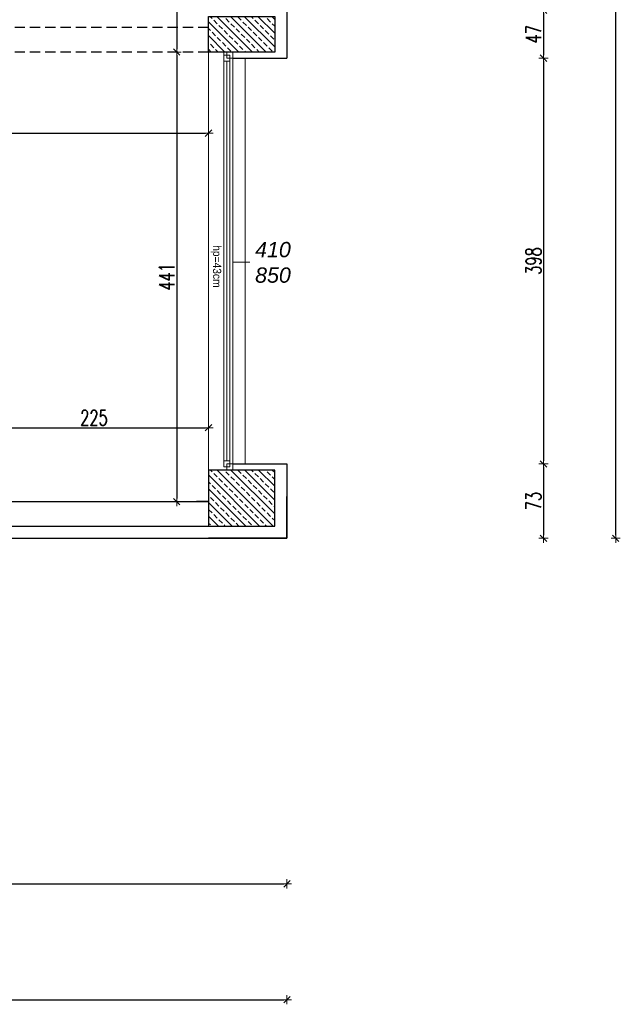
# Model space of a CAD drawing. Header units: millimetres. Extents: x 0 to 111311, y -48878 to -25280.
# Tile 141 of 244: x 91573 to 92162, y -31953 to -30987. Entities that reach past the tile are written whole.
import ezdxf

# ---------------------------------------------------------------- set-up
doc = ezdxf.new("R2010")
doc.units = ezdxf.units.MM
doc.linetypes.add('BPB', pattern=[1.5, 1, -0.5])
doc.layers.get('Defpoints').update_dxf_attribs({"color": 30})
for name, color, linetype, lineweight in [('J opisy', 7, 'Continuous', 9), ('J stolarka_okna', 144, 'Continuous', 0), ('J wymiary', 1, 'Continuous', 9), ('sciany', 252, 'Continuous', 30)]:
    doc.layers.add(name, color=color, linetype=linetype, lineweight=lineweight)
doc.styles.add('ADESK2', font='simplex', dxfattribs={"width": 0.7})
doc.styles.get("Standard").update_dxf_attribs({"font": 'arial.ttf'})
doc.dimstyles.new('1-100', dxfattribs={"dimscale": 1.5, "dimtxt": 10, "dimasz": 2, "dimexe": 1, "dimexo": 1, "dimgap": 1.5, "dimtad": 1, "dimdec": 0, "dimrnd": 0.5, "dimdsep": 46, "dimtxsty": 'ADESK2', "dimblk": 'wymiar', "dimcen": -1, "dimdle": 5, "dimse1": 1, "dimse2": 1, "dimclrd": 256, "dimclre": 256, "dimclrt": 256, "dimadec": 0, "dimazin": 0, "dimtfac": 1, "dimtdec": 0, "dimtix": 1, "dimtmove": 0, "dimatfit": 3, "dimfxl": 20, "dimfxlon": 1, "dimtolj": 1, "dimtzin": 0, "dimarcsym": 0})
pattern_1 = [(135, (20862.355, -6471.846), (-6.7351921, -6.7351921), []), (135, (20862.355, -6465.111), (-6.7351921, -6.7351921), [4.7625, -2.38125])]

# ---------------------------------------------------------------- blocks, each defined once
blk = doc.blocks.new('wymiar')
for p, q in [((1.5, 0), (-1.5, 0)), ((1.06, 1.06), (-1.06, -1.06)), ((0, 1.5), (0, -1.5))]:
    blk.add_line(p, q)
blk = doc.blocks.new('*D1479')
at = {"layer": 'Defpoints', "color": 0, "ltscale": 2}
for p in [(91237.98, -31023.79), (91758.48, -31065.41), (91758.48, -31098.62)]:
    blk.add_point(p, dxfattribs=at)
at = {"layer": 'J wymiary', "lineweight": -2}
blk.add_line((91240.98, -31098.62), (91755.48, -31098.62), dxfattribs=at)
at = {"layer": 'J wymiary', "lineweight": -2, "ltscale": 2, "xscale": 3, "yscale": 3, "zscale": 3, "rotation": 180}
blk.add_blockref('wymiar', (91237.98, -31098.62), dxfattribs=at)
at = {"layer": 'J wymiary', "lineweight": -2, "ltscale": 2, "xscale": 3, "yscale": 3, "zscale": 3}
blk.add_blockref('wymiar', (91758.48, -31098.62), dxfattribs=at)
at = {"layer": 'J wymiary', "ltscale": 2, "insert": (91498.23, -31088.87), "char_height": 15, "attachment_point": 5, "style": 'ADESK2'}
blk.add_mtext('\\A1;521', dxfattribs=at)
blk = doc.blocks.new('*D1504')
at = {"layer": 'Defpoints', "color": 0, "ltscale": 4}
for p in [(91758.48, -31334.05), (91533.98, -31346.15), (91758.48, -31387.59)]:
    blk.add_point(p, dxfattribs=at)
at = {"layer": 'J wymiary', "lineweight": -2}
blk.add_line((91536.98, -31387.59), (91755.48, -31387.59), dxfattribs=at)
at = {"layer": 'J wymiary', "lineweight": -2, "ltscale": 4, "xscale": 3, "yscale": 3, "zscale": 3, "rotation": 180}
blk.add_blockref('wymiar', (91533.98, -31387.59), dxfattribs=at)
at = {"layer": 'J wymiary', "lineweight": -2, "ltscale": 4, "xscale": 3, "yscale": 3, "zscale": 3}
blk.add_blockref('wymiar', (91758.48, -31387.59), dxfattribs=at)
at = {"layer": 'J wymiary', "ltscale": 4, "insert": (91646.23, -31377.84), "char_height": 15, "attachment_point": 5, "style": 'ADESK2'}
blk.add_mtext('\\A1;225', dxfattribs=at)
blk = doc.blocks.new('*D1561')
at = {"layer": 'Defpoints', "color": 0, "ltscale": 4}
for p in [(91742.2, -30754.61), (91603.57, -31019.11), (91727.34, -31019.11)]:
    blk.add_point(p, dxfattribs=at)
at = {"layer": 'J wymiary', "lineweight": -2}
blk.add_line((91727.34, -30757.61), (91727.34, -31016.11), dxfattribs=at)
at = {"layer": 'J wymiary', "lineweight": -2, "ltscale": 4, "xscale": 3, "yscale": 3, "zscale": 3}
for p, rotation in [((91727.34, -30754.61), 90), ((91727.34, -31019.11), 270)]:
    blk.add_blockref('wymiar', p, dxfattribs=dict(at, rotation=rotation))
at = {"layer": 'J wymiary', "ltscale": 4, "insert": (91717.59, -30886.86), "char_height": 15, "attachment_point": 5, "rotation": 90, "style": 'ADESK2'}
blk.add_mtext('\\A1;265', dxfattribs=at)
blk = doc.blocks.new('*D1562')
at = {"layer": 'Defpoints', "color": 0, "ltscale": 4}
for p in [(91603.57, -31019.11), (91597.08, -31460.11), (91727.34, -31460.11)]:
    blk.add_point(p, dxfattribs=at)
at = {"layer": 'J wymiary', "lineweight": -2}
blk.add_line((91727.34, -31022.11), (91727.34, -31457.11), dxfattribs=at)
at = {"layer": 'J wymiary', "lineweight": -2, "ltscale": 4, "xscale": 3, "yscale": 3, "zscale": 3}
for p, rotation in [((91727.34, -31019.11), 90), ((91727.34, -31460.11), 270)]:
    blk.add_blockref('wymiar', p, dxfattribs=dict(at, rotation=rotation))
at = {"layer": 'J wymiary', "ltscale": 4, "insert": (91717.59, -31239.61), "char_height": 15, "attachment_point": 5, "rotation": 90, "style": 'ADESK2'}
blk.add_mtext('\\A1;441', dxfattribs=at)
blk = doc.blocks.new('*D1619')
at = {"layer": 'Defpoints', "color": 0, "ltscale": 4}
for p in [(89799.48, -31406.64), (91835.48, -31465.69), (91835.48, -31835.01)]:
    blk.add_point(p, dxfattribs=at)
at = {"layer": 'J wymiary', "lineweight": -2}
blk.add_line((89802.48, -31835.01), (91832.48, -31835.01), dxfattribs=at)
at = {"layer": 'J wymiary', "lineweight": -2, "ltscale": 4, "xscale": 3, "yscale": 3, "zscale": 3, "rotation": 180}
blk.add_blockref('wymiar', (89799.48, -31835.01), dxfattribs=at)
at = {"layer": 'J wymiary', "lineweight": -2, "ltscale": 4, "xscale": 3, "yscale": 3, "zscale": 3}
blk.add_blockref('wymiar', (91835.48, -31835.01), dxfattribs=at)
at = {"layer": 'J wymiary', "ltscale": 4, "insert": (90817.48, -31825.26), "char_height": 15, "attachment_point": 5, "style": 'ADESK2'}
blk.add_mtext('\\A1;2036', dxfattribs=at)
blk = doc.blocks.new('*D1620')
at = {"layer": 'Defpoints', "color": 0, "ltscale": 4}
for p in [(87136.48, -31361.11), (91835.48, -31496.11), (91835.48, -31948.71)]:
    blk.add_point(p, dxfattribs=at)
at = {"layer": 'J wymiary', "lineweight": -2}
blk.add_line((87139.48, -31948.71), (91832.48, -31948.71), dxfattribs=at)
at = {"layer": 'J wymiary', "lineweight": -2, "ltscale": 4, "xscale": 3, "yscale": 3, "zscale": 3, "rotation": 180}
blk.add_blockref('wymiar', (87136.48, -31948.71), dxfattribs=at)
at = {"layer": 'J wymiary', "lineweight": -2, "ltscale": 4, "xscale": 3, "yscale": 3, "zscale": 3}
blk.add_blockref('wymiar', (91835.48, -31948.71), dxfattribs=at)
at = {"layer": 'J wymiary', "ltscale": 4, "insert": (89485.98, -31938.96), "char_height": 15, "attachment_point": 5, "style": 'ADESK2'}
blk.add_mtext('\\A1;4699', dxfattribs=at)
blk = doc.blocks.new('*D1633')
at = {"layer": 'Defpoints', "color": 0, "ltscale": 4}
for p in [(91825.05, -30978.11), (91829.33, -31025.11), (92087.15, -31025.11)]:
    blk.add_point(p, dxfattribs=at)
at = {"layer": 'J wymiary', "lineweight": -2}
blk.add_line((92087.15, -30981.11), (92087.15, -31022.11), dxfattribs=at)
at = {"layer": 'J wymiary', "lineweight": -2, "ltscale": 4, "xscale": 3, "yscale": 3, "zscale": 3}
for p, rotation in [((92087.15, -30978.11), 90), ((92087.15, -31025.11), 270)]:
    blk.add_blockref('wymiar', p, dxfattribs=dict(at, rotation=rotation))
at = {"layer": 'J wymiary', "ltscale": 4, "insert": (92077.4, -31001.61), "char_height": 15, "attachment_point": 5, "rotation": 90, "style": 'ADESK2'}
blk.add_mtext('\\A1;47', dxfattribs=at)
blk = doc.blocks.new('*D1634')
at = {"layer": 'Defpoints', "color": 0, "ltscale": 4}
for p in [(91829.33, -31025.11), (91813.91, -31423.11), (92087.15, -31423.11)]:
    blk.add_point(p, dxfattribs=at)
at = {"layer": 'J wymiary', "lineweight": -2}
blk.add_line((92087.15, -31028.11), (92087.15, -31420.11), dxfattribs=at)
at = {"layer": 'J wymiary', "lineweight": -2, "ltscale": 4, "xscale": 3, "yscale": 3, "zscale": 3}
for p, rotation in [((92087.15, -31025.11), 90), ((92087.15, -31423.11), 270)]:
    blk.add_blockref('wymiar', p, dxfattribs=dict(at, rotation=rotation))
at = {"layer": 'J wymiary', "ltscale": 4, "insert": (92077.4, -31224.11), "char_height": 15, "attachment_point": 5, "rotation": 90, "style": 'ADESK2'}
blk.add_mtext('\\A1;398', dxfattribs=at)
blk = doc.blocks.new('*D1635')
at = {"layer": 'Defpoints', "color": 0, "ltscale": 4}
for p in [(91813.91, -31423.11), (91809.48, -31496.11), (92087.15, -31496.11)]:
    blk.add_point(p, dxfattribs=at)
at = {"layer": 'J wymiary', "lineweight": -2}
blk.add_line((92087.15, -31426.11), (92087.15, -31493.11), dxfattribs=at)
at = {"layer": 'J wymiary', "lineweight": -2, "ltscale": 4, "xscale": 3, "yscale": 3, "zscale": 3}
for p, rotation in [((92087.15, -31423.11), 90), ((92087.15, -31496.11), 270)]:
    blk.add_blockref('wymiar', p, dxfattribs=dict(at, rotation=rotation))
at = {"layer": 'J wymiary', "ltscale": 4, "insert": (92077.4, -31459.61), "char_height": 15, "attachment_point": 5, "rotation": 90, "style": 'ADESK2'}
blk.add_mtext('\\A1;73', dxfattribs=at)
blk = doc.blocks.new('*D1650')
at = {"layer": 'Defpoints', "color": 0, "ltscale": 4}
for p in [(91860.48, -27842.61), (92157.92, -27842.61), (91835.48, -31496.11)]:
    blk.add_point(p, dxfattribs=at)
at = {"layer": 'J wymiary', "lineweight": -2}
blk.add_line((92157.92, -31493.11), (92157.92, -27845.61), dxfattribs=at)
at = {"layer": 'J wymiary', "lineweight": -2, "ltscale": 4, "xscale": 3, "yscale": 3, "zscale": 3}
for p, rotation in [((92157.92, -27842.61), 90), ((92157.92, -31496.11), 270)]:
    blk.add_blockref('wymiar', p, dxfattribs=dict(at, rotation=rotation))
at = {"layer": 'J wymiary', "ltscale": 4, "insert": (92148.17, -29669.36), "char_height": 15, "attachment_point": 5, "rotation": 90, "style": 'ADESK2'}
blk.add_mtext('\\A1;3654', dxfattribs=at)

msp = doc.modelspace()

# ---------------------------------------------------------------- hatches: boundary and pattern name
at = {"layer": 'J opisy'}
h = msp.add_hatch(dxfattribs=at)
h.set_pattern_fill('ANSI33', color=256, scale=1.5, angle=90, style=0)
h.set_pattern_definition(pattern_1)
h.paths.add_polyline_path([(91823.476, -30984.109), (91758.476, -30984.109), (91758.476, -31019.109), (91823.476, -31019.109)])
h = msp.add_hatch(dxfattribs=at)
h.set_pattern_fill('ANSI33', color=256, scale=1.5, angle=90, style=0)
h.set_pattern_definition(pattern_1)
h.paths.add_polyline_path([(91823.476, -31429.109), (91793.476, -31429.109), (91793.476, -31484.109), (91799.476, -31484.109), (91823.476, -31484.109)])
h.paths.add_polyline_path([(91775.976, -31456.609), (91793.476, -31456.609), (91793.476, -31429.109), (91775.976, -31429.109)])
h.paths.add_polyline_path([(91775.976, -31429.109), (91758.476, -31429.109), (91758.476, -31456.609), (91775.976, -31456.609)])
h.paths.add_polyline_path([(91775.976, -31456.609), (91758.476, -31456.609), (91758.476, -31484.109), (91775.976, -31484.109)])
h.paths.add_polyline_path([(91793.476, -31456.609), (91775.976, -31456.609), (91775.976, -31484.109), (91793.476, -31484.109)])

# ---------------------------------------------------------------- linework, layer by layer
at = {"linetype": 'BPB', "ltscale": 10}
for p, q in [((91758.476, -30995.109), (91213.476, -30995.109)), ((91758.476, -31019.109), (91237.476, -31019.109))]:
    msp.add_line(p, q, dxfattribs=at)
msp.add_line((91758.476, -31019.109), (91758.476, -30995.109))
msp.add_line((91758.476, -31019.109), (91758.476, -30995.109))
at = {"layer": 'J opisy'}
msp.add_line((91782.476, -31225.109), (91837.476, -31225.109), dxfattribs=at)
at = {"layer": 'J stolarka_okna', "linetype": 'Continuous', "lineweight": 9}
for p, q in [((91758.476, -31460.109), (91758.476, -31019.109)), ((91773.476, -31019.109), (91773.476, -31198.609)), ((91779.476, -31022.949), (91779.476, -31201.609)), ((91782.476, -31025.109), (91782.476, -31019.109)), ((91782.476, -31201.609), (91782.476, -31019.109)), ((91782.476, -31019.109), (91782.476, -31429.109)), ((91782.476, -31429.109), (91782.476, -31022.949)), ((91773.476, -31025.949), (91773.476, -31426.109)), ((91776.476, -31028.109), (91776.476, -31420.109)), ((91776.476, -31028.109), (91776.476, -31198.609)), ((91779.476, -31025.949), (91779.476, -31423.109)), ((91794.476, -31025.109), (91794.476, -31423.109)), ((91776.476, -31423.109), (91776.476, -31429.109)), ((91782.476, -31423.109), (91782.476, -31429.109))]:
    msp.add_line(p, q, dxfattribs=at)
for points in [[(91779.476, -31022.109), (91779.476, -31028.109), (91773.476, -31028.109), (91773.476, -31022.109)], [(91782.476, -31019.109), (91782.476, -31025.109), (91776.476, -31025.109), (91776.476, -31019.109)], [(91779.476, -31426.109), (91779.476, -31420.109), (91773.476, -31420.109), (91773.476, -31426.109)], [(91782.476, -31429.109), (91782.476, -31423.109), (91776.476, -31423.109), (91776.476, -31429.109)]]:
    msp.add_lwpolyline(points, close=True, dxfattribs=at)
at = {"layer": 'sciany'}
for p, q in [((91835.476, -30978.109), (91835.476, -31025.109)), ((91782.476, -31025.109), (91835.476, -31025.109)), ((91782.476, -31423.109), (91835.476, -31423.109)), ((91835.476, -31423.109), (91835.476, -31496.109)), ((91835.476, -31496.109), (91758.476, -31496.109))]:
    msp.add_line(p, q, dxfattribs=at)
for points in [[(91823.476, -30984.109), (91823.476, -31019.109), (91758.476, -31019.109), (91758.476, -30984.109)], [(91758.476, -31484.109), (91823.476, -31484.109), (91823.476, -31429.109), (91758.476, -31429.109)]]:
    msp.add_lwpolyline(points, close=True, dxfattribs=at)
for points in [[(90449.476, -31484.109), (91823.476, -31484.109), (91823.476, -31455.109)], [(90449.476, -31496.109), (91835.476, -31496.109), (91835.476, -31455.109)], [(91237.976, -31460.109), (91758.476, -31460.109), (91746.708, -31460.109)]]:
    msp.add_lwpolyline(points, dxfattribs=at)

# ---------------------------------------------------------------- texts
at = {"layer": 'J opisy', "insert": (91765.763, -31229.355), "char_height": 8, "width": 72.5, "attachment_point": 5, "rotation": 270, "line_spacing_factor": 0.771429}
msp.add_mtext('\\pxsm1;{\\W0.9;hp=43cm}', dxfattribs=at)

# ---------------------------------------------------------------- dimensions: what is measured, and where the dimension line sits
at = {"layer": 'J wymiary'}
for base, p1, p2, picture, middle in [((92157.9152, -27842.609), (91835.4764, -31496.1093), (91860.4763, -27842.609), '*D1650', (92148.1652, -29669.3591)), ((91727.33554, -31019.10897), (91742.1983, -30754.60901), (91603.56929, -31019.10897), '*D1561', (91717.58554, -30886.85899)), ((92087.15, -31025.109), (91825.045, -30978.109), (91829.333, -31025.109), '*D1633', (92077.4, -31001.609)), ((91727.336, -31460.109), (91603.569, -31019.109), (91597.084, -31460.109), '*D1562', (91717.586, -31239.609)), ((92087.15, -31423.109), (91829.333, -31025.109), (91813.912, -31423.109), '*D1634', (92077.4, -31224.109)), ((92087.15, -31496.109), (91813.912, -31423.109), (91809.482, -31496.109), '*D1635', (92077.4, -31459.609))]:
    dim = msp.add_linear_dim(base=base, p1=p1, p2=p2, angle=90, dimstyle='1-100', override={"dimblk": 'wymiar'}, dxfattribs=at)
    dim.commit()
    dim.dimension.update_dxf_attribs({"geometry": picture, "text_midpoint": middle})
for base, p1, p2, picture, middle in [((91758.476, -31098.6182), (91237.9763, -31023.7936), (91758.476, -31065.4145), '*D1479', (91498.2262, -31088.8682)), ((91758.476, -31387.5924), (91533.9763, -31346.1498), (91758.476, -31334.0527), '*D1504', (91646.2262, -31377.8424)), ((91835.476, -31948.711), (87136.476, -31361.109), (91835.476, -31496.109), '*D1620', (89485.976, -31938.961)), ((91835.476, -31835.008), (89799.476, -31406.64), (91835.476, -31465.686), '*D1619', (90817.476, -31825.258))]:
    dim = msp.add_linear_dim(base=base, p1=p1, p2=p2, dimstyle='1-100', override={"dimblk": 'wymiar'}, dxfattribs=at)
    dim.commit()
    dim.dimension.update_dxf_attribs({"geometry": picture, "text_midpoint": middle})

# ---------------------------------------------------------------- next in the draw order: texts
at = {"layer": 'J opisy', "insert": (91821.759, -31225.484), "char_height": 15, "width": 30.20626, "attachment_point": 5, "bg_fill": 2}
msp.add_mtext('{\\fArial|b0|i1|c238|p18;410\\P850}', dxfattribs=at)

doc.saveas('drawing.dxf')
